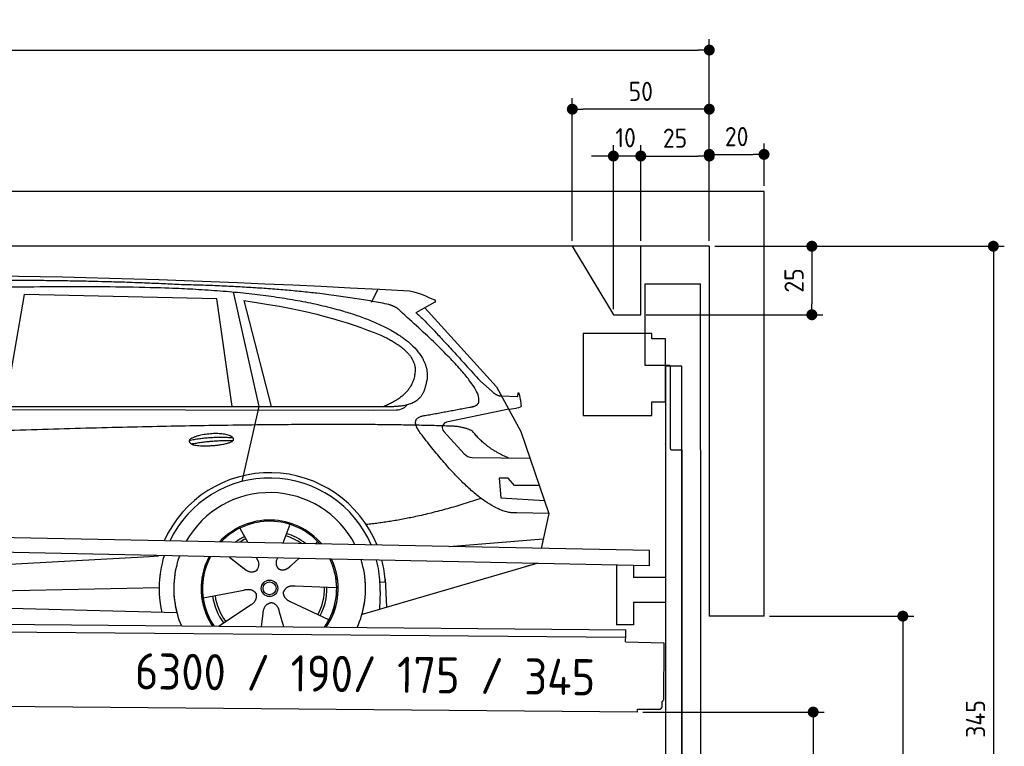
# Model space of a CAD drawing. Header units: millimetres. Extents: x -411 to 6777, y 0 to 6377.
# Tile 6 of 6: x 3183 to 6777, y 3725 to 6377. Entities that reach past the tile are written whole.
import ezdxf

# ---------------------------------------------------------------- set-up
doc = ezdxf.new("R2010")
doc.units = ezdxf.units.MM
doc.layers.add('4', color=3, linetype='Continuous')
for name, color, linetype, lineweight in [('car', 10, 'Continuous', 25), ('Freiraum', 7, 'Continuous', 25), ('Gebäude', 7, 'Continuous', 25), ('Logo', 7, 'Continuous', 25), ('Plattform', 7, 'Continuous', 25), ('Ständer vorne', 7, 'Continuous', 25), ('Tor', 200, 'Continuous', 25)]:
    doc.layers.add(name, color=color, linetype=linetype, lineweight=lineweight)
doc.styles.get("Standard").update_dxf_attribs({"font": 'ISOCP.SHX'})
doc.dimstyles.new('GEN-ISO', dxfattribs={"dimscale": 20, "dimtxt": 3.5, "dimasz": 2, "dimexe": 2, "dimexo": 1, "dimgap": 1.5, "dimtad": 1, "dimdec": 1, "dimlfac": 0.1, "dimdsep": 46, "dimtxsty": 'STANDARD', "dimblk": 'PUNKT', "dimcen": 2, "dimclrd": 256, "dimclre": 256, "dimclrt": 2, "dimadec": 0, "dimazin": 0, "dimtp": 0.1, "dimtm": 0.1, "dimtfac": 0.71, "dimtdec": 1, "dimtmove": 2, "dimatfit": 3, "dimldrblk": 'PUNKT', "dimfxl": 2, "dimtolj": 1, "dimarcsym": 0})

# ---------------------------------------------------------------- blocks, each defined once
blk = doc.blocks.new('PUNKT')
at = {"layer": '4', "color": 0, "linetype": 'ByBlock'}
blk.add_line((-0.5, 0), (-1, 0), dxfattribs=at)
at = {"layer": '4', "color": 0, "linetype": 'ByBlock', "const_width": 0.5}
blk.add_lwpolyline([(-0.25, 0, 1), (0.25, 0, 1)], format="xyb", close=True, dxfattribs=at)
blk = doc.blocks.new('*D363')
at = {"layer": '4', "lineweight": -2, "transparency": 16777216}
for p, q in [((5720, 5550), (6776.9, 5550)), ((6736.9, 5510), (6736.9, 2140)), ((6295.4, 2100), (6776.9, 2100))]:
    blk.add_line(p, q, dxfattribs=at)
at = {"layer": 'Defpoints', "color": 0, "transparency": 16777216}
for p in [(5700, 5550), (6275.4, 2100), (6736.9, 2100)]:
    blk.add_point(p, dxfattribs=at)
at = {"layer": '4', "lineweight": -2, "transparency": 16777216, "xscale": 40, "yscale": 40, "zscale": 40}
for p, rotation in [((6736.9, 5550), 90), ((6736.9, 2100), 270)]:
    blk.add_blockref('PUNKT', p, dxfattribs=dict(at, rotation=rotation))
at = {"layer": '4', "color": 2, "transparency": 16777216, "insert": (6671.9, 3825), "char_height": 70, "attachment_point": 5, "rotation": 90}
blk.add_mtext('345', dxfattribs=at)
blk = doc.blocks.new('*D365')
at = {"layer": '4', "lineweight": -2, "transparency": 16777216}
for p, q in [((5920, 4200), (6446.5, 4200)), ((6406.5, 4160), (6406.5, 2140)), ((6295.4, 2100), (6446.5, 2100))]:
    blk.add_line(p, q, dxfattribs=at)
at = {"layer": 'Defpoints', "color": 0, "transparency": 16777216}
for p in [(5900, 4200), (6275.4, 2100), (6406.5, 2100)]:
    blk.add_point(p, dxfattribs=at)
at = {"layer": '4', "lineweight": -2, "transparency": 16777216, "xscale": 40, "yscale": 40, "zscale": 40}
for p, rotation in [((6406.5, 4200), 90), ((6406.5, 2100), 270)]:
    blk.add_blockref('PUNKT', p, dxfattribs=dict(at, rotation=rotation))
at = {"layer": '4', "color": 2, "transparency": 16777216, "insert": (6341.5, 3150), "char_height": 70, "attachment_point": 5, "rotation": 90}
blk.add_mtext('H2', dxfattribs=at)
blk = doc.blocks.new('*D366')
at = {"layer": '4', "lineweight": -2, "transparency": 16777216}
for p, q in [((200, 5570.9), (200, 6305.8)), ((5700, 5770.9), (5700, 6305.8)), ((240, 6265.8), (5660, 6265.8))]:
    blk.add_line(p, q, dxfattribs=at)
at = {"layer": 'Defpoints', "color": 0, "transparency": 16777216}
for p in [(5700, 6265.8), (5700, 5750.9), (200, 5550.9)]:
    blk.add_point(p, dxfattribs=at)
at = {"layer": '4', "lineweight": -2, "transparency": 16777216, "xscale": 40, "yscale": 40, "zscale": 40, "rotation": 180}
blk.add_blockref('PUNKT', (200, 6265.8), dxfattribs=at)
at = {"layer": '4', "lineweight": -2, "transparency": 16777216, "xscale": 40, "yscale": 40, "zscale": 40}
blk.add_blockref('PUNKT', (5700, 6265.8), dxfattribs=at)
at = {"layer": '4', "color": 2, "transparency": 16777216, "insert": (2950, 6330.8), "char_height": 70, "attachment_point": 5}
blk.add_mtext('550', dxfattribs=at)
blk = doc.blocks.new('*D367')
at = {"layer": '4', "lineweight": -2, "transparency": 16777216}
for p, q in [((5457.5, 3850), (6119.3, 3850)), ((6079.3, 3810), (6079.3, 2140)), ((6099.3, 2100), (6119.3, 2100))]:
    blk.add_line(p, q, dxfattribs=at)
at = {"layer": 'Defpoints', "color": 0, "transparency": 16777216}
for p in [(5437.5, 3850), (6079.3, 2100), (6079.3, 2100)]:
    blk.add_point(p, dxfattribs=at)
at = {"layer": '4', "lineweight": -2, "transparency": 16777216, "xscale": 40, "yscale": 40, "zscale": 40}
for p, rotation in [((6079.3, 3850), 90), ((6079.3, 2100), 270)]:
    blk.add_blockref('PUNKT', p, dxfattribs=dict(at, rotation=rotation))
at = {"layer": '4', "color": 2, "transparency": 16777216, "insert": (6004.7, 3009.2), "char_height": 70, "attachment_point": 5, "rotation": 90}
blk.add_mtext('175', dxfattribs=at)
blk = doc.blocks.new('*D368')
at = {"layer": '4', "lineweight": -2, "transparency": 16777216}
for p, q in [((5450, 5721.3), (5450, 5919.1)), ((5700, 5720.9), (5700, 5919.1)), ((5490, 5879.1), (5660, 5879.1))]:
    blk.add_line(p, q, dxfattribs=at)
at = {"layer": 'Defpoints', "color": 0, "transparency": 16777216}
for p in [(5700, 5879.1), (5450, 5701.3), (5700, 5700.9)]:
    blk.add_point(p, dxfattribs=at)
at = {"layer": '4', "lineweight": -2, "transparency": 16777216, "xscale": 40, "yscale": 40, "zscale": 40, "rotation": 180}
blk.add_blockref('PUNKT', (5450, 5879.1), dxfattribs=at)
at = {"layer": '4', "lineweight": -2, "transparency": 16777216, "xscale": 40, "yscale": 40, "zscale": 40}
blk.add_blockref('PUNKT', (5700, 5879.1), dxfattribs=at)
at = {"layer": '4', "color": 2, "transparency": 16777216, "insert": (5575, 5944.2), "char_height": 70, "attachment_point": 5}
blk.add_mtext('25', dxfattribs=at)
blk = doc.blocks.new('*D369')
at = {"layer": '4', "lineweight": -2, "transparency": 16777216}
for p, q in [((5200, 5570), (5200, 6090.1)), ((5700, 5570), (5700, 6090.1)), ((5660, 6050.1), (5240, 6050.1))]:
    blk.add_line(p, q, dxfattribs=at)
at = {"layer": 'Defpoints', "color": 0, "transparency": 16777216}
for p in [(5200, 6050.1), (5200, 5550), (5700, 5550)]:
    blk.add_point(p, dxfattribs=at)
at = {"layer": '4', "lineweight": -2, "transparency": 16777216, "xscale": 40, "yscale": 40, "zscale": 40, "rotation": 180}
blk.add_blockref('PUNKT', (5200, 6050.1), dxfattribs=at)
at = {"layer": '4', "lineweight": -2, "transparency": 16777216, "xscale": 40, "yscale": 40, "zscale": 40}
blk.add_blockref('PUNKT', (5700, 6050.1), dxfattribs=at)
at = {"layer": '4', "color": 2, "transparency": 16777216, "insert": (5450, 6115.1), "char_height": 70, "attachment_point": 5}
blk.add_mtext('50', dxfattribs=at)
blk = doc.blocks.new('*D370')
at = {"layer": '4', "lineweight": -2, "transparency": 16777216}
for p, q in [((5720, 5550), (6114.4, 5550)), ((6074.4, 5510), (6074.4, 5340)), ((5470, 5300), (6114.4, 5300))]:
    blk.add_line(p, q, dxfattribs=at)
at = {"layer": 'Defpoints', "color": 0, "transparency": 16777216}
for p in [(5700, 5550), (5450, 5300), (6074.4, 5300)]:
    blk.add_point(p, dxfattribs=at)
at = {"layer": '4', "lineweight": -2, "transparency": 16777216, "xscale": 40, "yscale": 40, "zscale": 40}
for p, rotation in [((6074.4, 5550), 90), ((6074.4, 5300), 270)]:
    blk.add_blockref('PUNKT', p, dxfattribs=dict(at, rotation=rotation))
at = {"layer": '4', "color": 2, "transparency": 16777216, "insert": (6009.4, 5425), "char_height": 70, "attachment_point": 5, "rotation": 90}
blk.add_mtext('25', dxfattribs=at)
blk = doc.blocks.new('*D371')
at = {"layer": '4', "lineweight": -2, "transparency": 16777216}
for p, q in [((5350, 5320), (5350, 5919.1)), ((5450, 5570), (5450, 5919.1)), ((5310, 5879.1), (5270, 5879.1)), ((5450, 5879.1), (5350, 5879.1)), ((5490, 5879.1), (5530, 5879.1))]:
    blk.add_line(p, q, dxfattribs=at)
at = {"layer": 'Defpoints', "color": 0, "transparency": 16777216}
for p in [(5350, 5879.1), (5450, 5550), (5350, 5300)]:
    blk.add_point(p, dxfattribs=at)
at = {"layer": '4', "lineweight": -2, "transparency": 16777216, "xscale": 40, "yscale": 40, "zscale": 40}
blk.add_blockref('PUNKT', (5350, 5879.1), dxfattribs=at)
at = {"layer": '4', "lineweight": -2, "transparency": 16777216, "xscale": 40, "yscale": 40, "zscale": 40, "rotation": 180}
blk.add_blockref('PUNKT', (5450, 5879.1), dxfattribs=at)
at = {"layer": '4', "color": 2, "transparency": 16777216, "insert": (5394.7, 5946.1), "char_height": 70, "attachment_point": 5}
blk.add_mtext('10', dxfattribs=at)
blk = doc.blocks.new('Car')
at = {"layer": 'car'}
for p, q in [((4418.3, 5386.7), (4442, 5434.2)), ((3084.1, 4993.1), (3151.2, 5402.9)), ((3852.8, 5393), (3151.2, 5402.9)), ((3912.4, 5001.1), (3852.8, 5393)), ((3912.9, 5419.5), (4009.6, 5002.1)), ((3952.5, 5388.8), (4055.6, 5002.5)), ((4649.7, 5388.1), (4579.7, 5348.9)), ((4612.9, 5367.5), (4877.3, 5081.6)), ((4816.9, 5102.7), (4862.6, 5062.8)), ((4877.3, 5081.6), (4967.9, 4919.4)), ((4895.2, 5049.6), (4955.4, 5047.5)), ((1832.2, 4981), (4484, 5006.7)), ((4009.6, 5002.1), (3951.2, 4727.9)), ((4922.6, 5000.5), (4696.2, 4950.6)), ((4922.6, 5000.5), (4950.3, 5004.5)), ((1785.3, 4971.7), (4428.5, 4992.7)), ((4428.5, 4992.7), (4511.4, 4994.2)), ((4685.8, 4917.5), (4760.9, 4836.3)), ((4967.9, 4919.4), (5072.3, 4621.8)), ((4790.1, 4823.4), (5001.8, 4822.6)), ((4922.6, 4748.6), (4889.9, 4748.6)), ((4889.9, 4748.6), (4896.8, 4677.1)), ((4946.4, 4722.7), (4922.6, 4748.6)), ((5036.9, 4722.7), (4946.4, 4722.7)), ((4896.8, 4677.1), (5055.9, 4668.5)), ((5072.3, 4621.8), (4955.4, 4622.2)), ((5072.3, 4621.8), (5045.6, 4493.9)), ((4127.3, 4573), (4102.4, 4504)), ((3945.1, 4557.6), (3974.7, 4505.4)), ((4709.7, 4497.5), (5052.8, 4528.4)), ((3973.4, 4507.8), (3974.7, 4505.4)), ((4229.4, 4511.2), (4221.7, 4502.8)), ((1747.6, 4331.9), (3616.6, 4451.2)), ((3616.6, 4451.2), (3649, 4453.2)), ((3908.4, 4451.6), (3960, 4411.5)), ((3908.7, 4451.6), (3969.4, 4404.4)), ((4005.7, 4450.5), (4011.9, 4439.6)), ((4082.8, 4449.6), (4079.1, 4439.2)), ((4161.6, 4448.7), (4134.8, 4424.6)), ((5029.7, 4438.4), (4393.7, 4247)), ((5034.4, 4439.8), (4990.6, 4426.7)), ((4477.6, 4365.2), (4458.4, 4363.9)), ((4476.8, 4377.2), (4483.4, 4274)), ((1767.4, 4280), (3652.8, 4338.6)), ((3813.2, 4301.6), (3961.6, 4331.8)), ((4300.3, 4342.7), (4149, 4347.7)), ((4459.1, 4331.4), (4458, 4266.4)), ((1668.9, 4281.7), (3717.9, 4247)), ((4273.1, 4226.5), (4135.3, 4289.2)), ((3870.4, 4198.9), (3984.9, 4276.5)), ((4027.5, 4199), (4033, 4247.4)), ((4108.2, 4199), (4092.8, 4252.5))]:
    blk.add_line(p, q, dxfattribs=at)
for radius in [30.1, 23.6]:
    blk.add_circle((4055.4, 4338.8), radius, dxfattribs=at)
for centre, radius, start, end in [((4700.5, 4931.1), 20, 102.4358, 222.7473), ((4790.2, 4863.4), 40, 222.7473, 269.7861), ((4055.8, 4338.2), 422.7, 22.5487, 156.2143), ((4055.8, 4338.2), 403.4, 23.7263, 155.0367), ((4055.8, 4338.2), 350, 27.7494, 151.0136), ((4055.8, 4338.2), 250, 41.078, 137.685), ((4055.8, 4338.2), 250, 41.078, 137.685), ((4055.8, 4338.2), 250, 41.078, 137.685), ((4055.4, 4338.8), 245, 41.9641, 136.7989), ((4055.4, 4338.8), 200.6, 55.0934, 73.5463), ((4055.4, 4338.8), 209.6, 51.6404, 73.3995), ((4055.4, 4338.8), 209.6, 116.262, 127.1225), ((4055.4, 4338.8), 200.6, 116.1152, 123.6695), ((4055.4, 4338.8), 245, 41.9641, 44.7348), ((4055.8, 4338.2), 422.7, 164.0109, 164.2126), ((4055.8, 4338.2), 422.7, 164.0109, 164.2126), ((4055.8, 4338.2), 403.4, 163.2593, 179.9464), ((4055.8, 4338.2), 403.4, 163.2593, 179.9464), ((4055.8, 4338.2), 350, 160.7243, 195.1055), ((4055.8, 4338.2), 350, 160.7243, 195.1055), ((4055.8, 4338.2), 250, 152.8016, 213.8648), ((4055.8, 4338.2), 250, 152.8016, 213.4506), ((4055.8, 4338.2), 250, 152.8016, 213.4506), ((4055.4, 4338.8), 245, 152.3519, 188.7348), ((4055.4, 4338.8), 245, 152.3519, 188.7348), ((4055.8, 4338.2), 250, 326.1848, 25.8498), ((4055.8, 4338.2), 250, 326.1848, 25.8498), ((4055.4, 4338.8), 245, 0.9266, 26.2995), ((4055.8, 4338.2), 350, 344.8945, 17.9271), ((4055.8, 4338.2), 350, 344.8945, 17.9271), ((4055.8, 4338.2), 403.4, 3.6504, 15.3921), ((4055.8, 4338.2), 403.4, 3.6504, 15.3921), ((4055.8, 4338.2), 422.7, 3.6504, 14.6404), ((4055.8, 4338.2), 422.7, 3.6504, 14.6404), ((4055.8, 4338.2), 403.4, 173.0827, 193.1146), ((4055.8, 4338.2), 350, 172.1254, 203.4635), ((4055.8, 4338.2), 250, 169.2195, 213.8648), ((4055.4, 4338.8), 245, 169.1336, 214.8006), ((4055.4, 4338.8), 245, 325.2489, 9.5178), ((4055.8, 4338.2), 250, 326.1848, 9.4319), ((4055.8, 4338.2), 350, 336.586, 6.526), ((4055.8, 4338.2), 403.4, 359.0315, 5.5686), ((4055.8, 4338.2), 422.7, 3.6504, 3.7403), ((4055.4, 4338.8), 200.6, 332.1152, 1.5463), ((4055.4, 4338.8), 209.6, 332.262, 1.3995), ((4055.4, 4338.8), 209.6, 188.262, 217.3995), ((4055.4, 4338.8), 200.6, 188.1152, 217.5463)]:
    blk.add_arc(centre, radius, start, end, dxfattribs=at)
for points, degree in [([(2211.1, 5422.9), (2498.1, 5487.1), (3383.2, 5482), (4555.7, 5429.4)], 3), ([(3705.8, 5444.3), (3357.4, 5460.5), (2741.5, 5450.1)], 2), ([(4481.3, 5378.4), (4180.2, 5438.2), (3705.8, 5444.3)], 2), ([(4555.7, 5429.4), (4602.5, 5420.4), (4611.5, 5412.2), (4649, 5396.7)], 3), ([(4649.7, 5388.1), (4651.4, 5389.8), (4652.1, 5392.8), (4651.5, 5395.6), (4649, 5396.7)], 4), ([(3952.5, 5388.8), (4206.9, 5352.3), (4320.4, 5317.6), (4453.7, 5266.1)], 3), ([(4531, 5348), (4512.9, 5369.7), (4481.3, 5378.4)], 2), ([(4795.9, 5010), (4885.1, 5038.9), (4531, 5348)], 2), ([(4579.7, 5348.9), (4587.5, 5353.3), (4816.9, 5102.7)], 2), ([(4453.7, 5266.1), (4568.3, 5215.2), (4579.1, 5150.1)], 2), ([(4579.1, 5150.1), (4584.7, 5055.6), (4467.4, 5006.5)], 2), ([(4484, 5006.7), (4534.1, 5007.2), (4607.1, 5012.5), (4614.8, 5059.4), (4623, 5102.6)], 4), ([(4862.6, 5062.8), (4870.9, 5055.6), (4884.2, 5048), (4893.3, 5048), (4895.2, 5049.6)], 4), ([(4955.4, 5047.5), (4956.6, 5086.4), (4967.9, 5012.2)], 2), ([(4511.4, 4994.2), (4530.7, 4994.9), (4545.4, 5004), (4552.6, 5014.3)], 3), ([(4582.6, 5027.2), (4582.7, 5027.3), (4582.8, 5027.3), (4582.8, 5027.3)], 3), ([(4967.9, 5012.2), (4968.2, 5008.5), (4962.6, 5006.8), (4950.3, 5004.5)], 3), ([(4601.7, 4909.2), (4557.4, 4967.5), (4617.3, 4974.7)], 2), ([(4703.3, 4937), (3826.7, 4957.4), (1394.6, 4822.9)], 2), ([(4791.2, 4919.4), (4753.7, 4937.5), (4703.3, 4937)], 2), ([(3757.9, 4876.2), (3833.3, 4893.1), (3916.8, 4887.4)], 2), ([(4955.4, 4622.2), (4829.7, 4614), (4601.7, 4909.2)], 2), ([(4922.6, 4822.9), (4836.9, 4858), (4791.2, 4919.4)], 2), ([(3765.1, 4863.4), (3839.1, 4878), (3917, 4877.3)], 2), ([(4823.4, 4673.6), (4598.8, 4596.1), (4406, 4574.9)], 2), ([(3960.3, 4411.5), (3983.8, 4389.8), (4007, 4403.4)], 2), ([(3961.6, 4331.8), (3992.2, 4340.8), (4007, 4318.4)], 2), ([(3984.9, 4276.5), (4012.7, 4292.2), (4007, 4318.4)], 2), ([(4149, 4347.7), (4117.2, 4351.4), (4106.4, 4326.8)], 2), ([(4135.3, 4289.2), (4105.2, 4300), (4106.4, 4326.8)], 2), ([(4033, 4247.4), (4033.9, 4279.4), (4059.8, 4286.5)], 2), ([(4092.8, 4252.5), (4086.5, 4283.8), (4059.8, 4286.5)], 2)]:
    blk.add_open_spline(points, degree=degree, dxfattribs=at)
for points, degree, knots in [([(2380.8, 5410.7), (2407.3, 5413), (2546.7, 5416.1), (3567.9, 5445.6), (4188.2, 5444.9), (4645.2, 5276.4), (4623, 5102.6)], 4, [0.0821318, 0.0821318, 0.0821318, 0.0821318, 0.0821318, 0.258851, 0.508851, 1, 1, 1, 1, 1]), ([(4617.3, 4974.7), (4783.9, 5007.3), (4786.8, 5007.9), (4795.1, 5009.8), (4795.9, 5010)], 1, [0.1611508, 0.1611508, 1, 1.0196119, 1.078724, 1.0847856, 1.0847856]), ([(3765.1, 4863.4), (3741.5, 4879.8), (3786.9, 4895.5), (3869.6, 4915.7), (3962.6, 4882.6), (3900.6, 4858.8), (3791.5, 4851.6), (3770, 4860.4), (3765.1, 4863.4)], 5, [0, 0, 0, 0, 0, 0, 0.300106, 0.500106, 0.700106, 1, 1, 1, 1, 1, 1]), ([(4011.9, 4439.6), (4013.6, 4435.5), (4014.6, 4431.5), (4014.9, 4427.6), (4015.6, 4419), (4013, 4410.9), (4007, 4403.4)], 3, [0.2167758, 0.2167758, 0.2167758, 0.2167758, 0.4600873, 0.4600873, 0.4600873, 1, 1, 1, 1]), ([(4079.1, 4439.2), (4078.6, 4436.1), (4078.3, 4433.1), (4078.4, 4430.1), (4078.8, 4427.3), (4079.6, 4421.6), (4081.7, 4416.2), (4085.3, 4411.7), (4090.2, 4408.8)], 4, [0.3191838, 0.3191838, 0.3191838, 0.3191838, 0.3191838, 0.5438253, 0.5438253, 0.5438253, 0.5438253, 1, 1, 1, 1, 1]), ([(4134.8, 4424.6), (4134.8, 4424.6), (4134.8, 4424.6), (4134.8, 4424.6), (4134.8, 4424.6), (4125.8, 4414.8), (4115.2, 4404.8), (4101, 4402.2), (4090.2, 4408.8)], 4, [-0.000003, -0.000003, -0.000003, -0.000003, -0.000003, 0, 0, 0, 0, 1, 1, 1, 1, 1])]:
    blk.add_open_spline(points, degree=degree, knots=knots, dxfattribs=at)
blk = doc.blocks.new('*D377')
at = {"layer": '4', "lineweight": -2, "transparency": 16777216}
for p, q in [((5700, 5570), (5700, 5925.1)), ((5900, 5770), (5900, 5925.1)), ((5740, 5885.1), (5860, 5885.1))]:
    blk.add_line(p, q, dxfattribs=at)
at = {"layer": 'Defpoints', "color": 0, "transparency": 16777216}
for p in [(5900, 5885.1), (5900, 5750), (5700, 5550)]:
    blk.add_point(p, dxfattribs=at)
at = {"layer": '4', "lineweight": -2, "transparency": 16777216, "xscale": 40, "yscale": 40, "zscale": 40, "rotation": 180}
blk.add_blockref('PUNKT', (5700, 5885.1), dxfattribs=at)
at = {"layer": '4', "lineweight": -2, "transparency": 16777216, "xscale": 40, "yscale": 40, "zscale": 40}
blk.add_blockref('PUNKT', (5900, 5885.1), dxfattribs=at)
at = {"layer": '4', "color": 2, "transparency": 16777216, "insert": (5800, 5950.1), "char_height": 70, "attachment_point": 5}
blk.add_mtext('20', dxfattribs=at)
blk = doc.blocks.new('Plattform OG 6200 550')
at = {"layer": 'Plattform'}
for p, q in [((5482.3, 4439.6), (348.5, 4542)), ((5481.2, 4383.6), (347.5, 4491)), ((5481.2, 4383.6), (5482.3, 4439.5)), ((5361.5, 4386.1), (5361.5, 4168.3)), ((5423.5, 4384.7), (5423.5, 4340.8)), ((5539.9, 4340.8), (5423.5, 4340.8)), ((5423.5, 4250.8), (5423.5, 4168.3)), ((5423.5, 4250.8), (5539.9, 4250.8)), ((440.2, 4193.6), (5395, 4150.4)), ((446, 4166.5), (5394.8, 4123.4)), ((5423.5, 4168.3), (5361.5, 4168.3)), ((5394.9, 4130.2), (5395, 4145.2)), ((5395, 4145.2), (5395, 4150.4)), ((5394.7, 4106.2), (5394.9, 4130.2)), ((5394.7, 4106.2), (5534.1, 4103)), ((5534.1, 4103), (5532.3, 3894)), ((5437.5, 3850), (372.6, 3894.2)), ((5527.6, 3870.1), (5527.8, 3888.2)), ((5437.5, 3850), (5437.5, 3860.8)), ((5437.5, 3860.8), (5517.5, 3860.1))]:
    blk.add_line(p, q, dxfattribs=at)
for centre, radius, start, end in [((5526.2, 3894.1), 6.08, 284.5689, 358.9086), ((5517.6, 3870.1), 10, 269.5, 359.5)]:
    blk.add_arc(centre, radius, start, end, dxfattribs=at)
blk = doc.blocks.new('Tor 335 bis 365 Gebäude')
at = {"layer": 'Tor'}
for p, q in [((5465.6, 5114.5), (5465.6, 5413)), ((5465.6, 5413), (5668, 5413)), ((5668, 4807.1), (5668, 5413)), ((5557, 5114.5), (5465.6, 5114.5)), ((5557, 5114.5), (5557, 4813)), ((5562, 4807.1), (5600, 4807.1)), ((5600, 4807.1), (5600, 4807)), ((5668, 4807), (5668, 4807.1)), ((5600, 2087), (5668, 2087))]:
    blk.add_line(p, q, dxfattribs=at)
at = {"layer": 'Tor', "lineweight": 25}
blk.add_line((5600, 4807.1), (5600, 2087), dxfattribs=at)
at = {"layer": 'Tor'}
blk.add_lwpolyline([(5668, 4807.1), (5668, 2087)], dxfattribs=at)
blk.add_arc((5563, 4813), 6, 180, 260.4059, dxfattribs=at)
blk = doc.blocks.new('Ständer vorne ab 340')
at = {"layer": 'Ständer vorne'}
for p, q in [((5240, 5232), (5240, 4932)), ((5490, 5232), (5240, 5232)), ((5490, 5212), (5490, 5232)), ((5540, 5212), (5490, 5212)), ((5540, 4982), (5540, 5212)), ((5540.2, 5112), (5539.8, 5112)), ((5540, 5112), (5540, 2100)), ((5600, 5112), (5540, 5112)), ((5600, 2098.7), (5600, 5112)), ((5490, 4932), (5490, 4982)), ((5490, 4982), (5540, 4982)), ((5240, 4932), (5490, 4932)), ((5540, 4827.4), (5540, 4828.4)), ((5511.2, 2095), (5511.2, 2087)), ((5595.1, 2095), (5511.2, 2095)), ((5511.2, 2087), (5600, 2087)), ((5600, 2087), (5600, 2090))]:
    blk.add_line(p, q, dxfattribs=at)
blk = doc.blocks.new('Gebäude_345_GT190')
at = {"layer": 'Freiraum'}
blk.add_lwpolyline([(5200, 5550), (5350, 5300), (5450, 5300), (5450, 5550)], dxfattribs=at)
at = {"layer": 'Gebäude'}
for p, q in [((5900, 5750), (0, 5750)), ((5900, 4200), (5900, 5750)), ((5700, 5550), (200, 5550)), ((5700, 5550), (5700, 4200)), ((5900, 4200), (5700, 4200))]:
    blk.add_line(p, q, dxfattribs=at)

msp = doc.modelspace()

# ---------------------------------------------------------------- block references
at = {"layer": 'car', "rotation": 359.4752422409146}
msp.add_blockref('Car', (0, 0), dxfattribs=at)
at = {"layer": 'Gebäude'}
msp.add_blockref('Gebäude_345_GT190', (0, 0), dxfattribs=at)
at = {"layer": 'Plattform'}
msp.add_blockref('Plattform OG 6200 550', (0, 0), dxfattribs=at)
at = {"layer": 'Ständer vorne'}
msp.add_blockref('Ständer vorne ab 340', (0, 0), dxfattribs=at)
at = {"layer": 'Tor'}
msp.add_blockref('Tor 335 bis 365 Gebäude', (0, 0), dxfattribs=at)

# ---------------------------------------------------------------- texts
at = {"layer": 'Logo'}
msp.add_text('6300 / 190/ 175 / 345 ', height=132, rotation=359.22469, dxfattribs=at).set_placement((3602.75, 3933.44))

# ---------------------------------------------------------------- dimensions: what is measured, and where the dimension line sits
at = {"layer": '4'}
for base, p1, p2, override, picture, middle in [((5700, 6265.8), (200, 5550.88), (5700, 5750.88), {"dimtdec": 3, "dimtolj": 0}, '*D366', (2950, 6330.8)), ((5200, 6050.12), (5700, 5550), (5200, 5550), {"dimtdec": 3, "dimtolj": 0}, '*D369', (5450, 6115.12)), ((5700, 5879.15), (5449.99, 5701.29), (5700, 5700.88), {"dimtdec": 3, "dimtolj": 0}, '*D368', (5575, 5944.16)), ((5900, 5885.09), (5700, 5550), (5900, 5750), {"dimtol": 0, "dimlim": 0, "dimtp": 0.1, "dimtm": 0.1, "dimtfac": 0.71, "dimtdec": 3, "dimtolj": 0, "dimtzin": 8}, '*D377', (5800, 5950.1))]:
    dim = msp.add_linear_dim(base=base, p1=p1, p2=p2, dimstyle='GEN-ISO', override=override, dxfattribs=at)
    dim.commit()
    dim.dimension.update_dxf_attribs({"geometry": picture, "text_midpoint": middle})
dim = msp.add_linear_dim(base=(5350, 5879.15), p1=(5449.99, 5550), p2=(5350, 5300), dimstyle='GEN-ISO', override={"dimtdec": 3, "dimtolj": 0}, dxfattribs=at)
dim.commit()
dim.dimension.update_dxf_attribs({"geometry": '*D371', "text_midpoint": (5394.75, 5946.13), "dimtype": 160})
for base, p2, override, picture, middle in [((6074.39, 5300), (5450, 5300), {"dimtdec": 3, "dimtolj": 0}, '*D370', (6009.39, 5425)), ((6736.86, 2100), (6275.45, 2100), {"dimdec": 0, "dimtdec": 3, "dimtolj": 0}, '*D363', (6671.86, 3825))]:
    dim = msp.add_linear_dim(base=base, p1=(5700, 5550), p2=p2, angle=90, dimstyle='GEN-ISO', override=override, dxfattribs=at)
    dim.commit()
    dim.dimension.update_dxf_attribs({"geometry": picture, "text_midpoint": middle})
dim = msp.add_linear_dim(base=(6406.55, 2100), p1=(5900, 4200), p2=(6275.45, 2100), angle=90, text='H2', dimstyle='GEN-ISO', override={"dimdec": 0, "dimtdec": 3, "dimtolj": 0}, dxfattribs=at)
dim.commit()
dim.dimension.update_dxf_attribs({"geometry": '*D365', "text_midpoint": (6341.54, 3150)})
dim = msp.add_linear_dim(base=(6079.31, 2100), p1=(5437.5, 3849.97), p2=(6079.31, 2100), angle=90, dimstyle='GEN-ISO', override={"dimtdec": 3, "dimtolj": 0}, dxfattribs=at)
dim.commit()
dim.dimension.update_dxf_attribs({"geometry": '*D367', "text_midpoint": (6004.71, 3009.23), "dimtype": 160})

doc.saveas('drawing.dxf')
